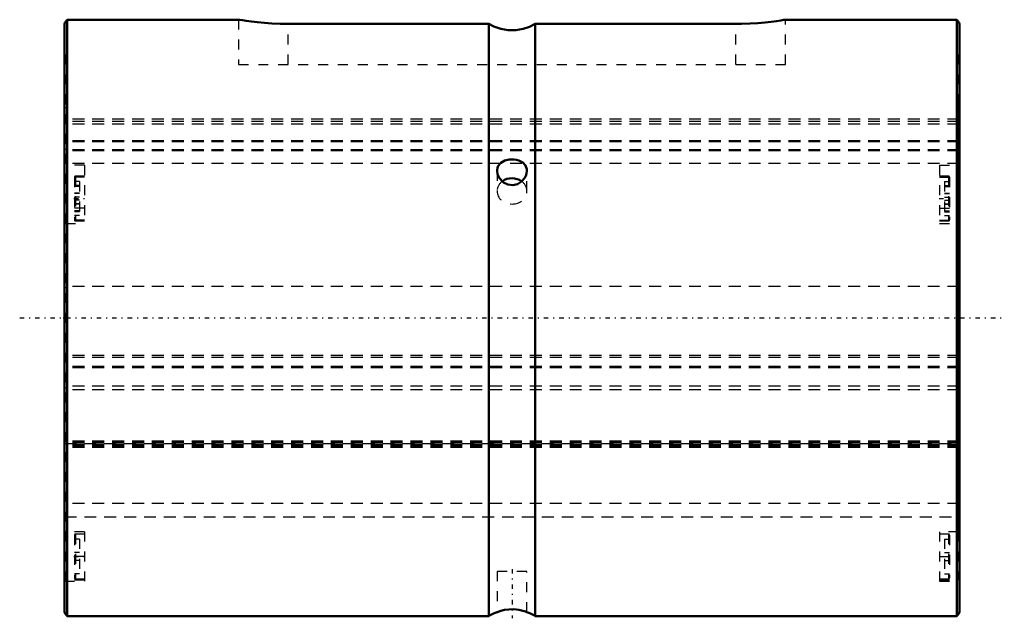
# Model space of a CAD drawing. Header units: millimetres. Extents: x -4.5 to 94.5, y -30.2 to 30.
import ezdxf

# ---------------------------------------------------------------- set-up
doc = ezdxf.new("R2010")
doc.units = ezdxf.units.MM
doc.linetypes.add('Center', pattern=[1.5, 0.45, -0.5, 0.05, -0.5])
doc.linetypes.add('Dashed', pattern=[2, 1, -1])
for name, color, linetype, lineweight in [('2d ConnectionPoints', 7, 'Continuous', 50), ('AM_0', 7, 'Continuous', 50), ('AM_7', 7, 'Center', 25), ('AM_9', 6, 'Dashed', 25)]:
    doc.layers.add(name, color=color, linetype=linetype, lineweight=lineweight)

# ---------------------------------------------------------------- blocks, each defined once
blk = doc.blocks.new('1_40X_cylinder_0_in_SLS40190_00__0')
at = {"layer": 'AM_0'}
for p, q in [((17.517, 30), (0.29, 30)), ((0.29, 30), (0.29, -30)), ((89.71, 30), (72.483, 30)), ((89.71, 30), (89.71, -30)), ((0, 29.56), (0, -29.56)), ((42.67, 29.58), (22.5, 29.58)), ((42.67, 29.58), (42.67, -30)), ((47.33, 29.58), (47.33, -30)), ((67.5, 29.58), (47.33, 29.58)), ((90, 29.56), (90, -29.56)), ((0.29, -30), (42.67, -30)), ((47.33, -30), (89.71, -30))]:
    blk.add_line(p, q, dxfattribs=at)
for points in [[(22.5, 29.58), (21.679, 29.592), (20.858, 29.626), (20.106, 29.677), (19.401, 29.742), (18.796, 29.811), (18.28, 29.88), (17.893, 29.937), (17.628, 29.979), (17.509, 29.998), (17.5, 30)], [(72.5, 30), (72.47, 29.995), (72.314, 29.97), (72.019, 29.924), (71.608, 29.864), (71.07, 29.795), (70.441, 29.726), (69.708, 29.663), (68.933, 29.615), (68.092, 29.586), (67.5, 29.58)], [(47.33, 29.58), (46.744, 29.278), (46.121, 29.065), (45.378, 28.937), (44.624, 28.937), (43.887, 29.063), (43.182, 29.31), (42.67, 29.58)], [(46.5, 14.804), (46.488, 14.964), (46.359, 15.327), (46.092, 15.624), (45.688, 15.841), (45.449, 15.908), (45.196, 15.946), (44.709, 15.936), (44.27, 15.825), (43.893, 15.612), (43.617, 15.285), (43.539, 15.089), (43.502, 14.875), (43.5, 14.805)], [(43.5, 14.805), (43.553, 14.453), (43.743, 14.05), (44.072, 13.691), (44.151, 13.631)], [(44.151, 13.631), (44.591, 13.417), (45.079, 13.359), (45.541, 13.463), (45.949, 13.708), (46.277, 14.08), (46.393, 14.301), (46.468, 14.531), (46.5, 14.804)], [(46.5, -29.607), (46.487, -29.602), (46.353, -29.551), (46.083, -29.464), (45.675, -29.37), (45.44, -29.336), (45.183, -29.316), (44.697, -29.323), (44.259, -29.382), (43.883, -29.474), (43.612, -29.564), (43.536, -29.593), (43.502, -29.607), (43.5, -29.607)]]:
    blk.add_lwpolyline(points, dxfattribs=at)
for centre, radius, start, end in [((0.95, 29.249), 1, 131.33446, 161.88851), ((89.05, 29.249), 1, 18.11149, 48.66554), ((0.95, -29.249), 1, 198.11149, 228.66554), ((45, -33.85), 4.5, 109.3387, 121.18331), ((45, -33.85), 4.5, 58.81669, 70.804), ((89.05, -29.249), 1, 311.33446, 341.88851)]:
    blk.add_arc(centre, radius, start, end, dxfattribs=at)
blk.add_ellipse((45, 12.75), major_axis=(1.5, 0), ratio=0.866025, start_param=0.8621, end_param=2.275663, dxfattribs=at)
at = {"layer": 'AM_7'}
for p, q in [((0.95, 12), (2.05, 12)), ((87.95, 12), (89.05, 12)), ((-4.5, 0), (94.5, 0)), ((0.95, -24), (2.05, -24)), ((87.95, -24), (89.05, -24)), ((45, -25.275), (45, -30.225))]:
    blk.add_line(p, q, dxfattribs=at)
at = {"layer": 'AM_9'}
for p, q in [((17.5, 30), (17.5, 25.5)), ((72.5, 25.5), (72.5, 30)), ((22.5, 25.5), (22.5, 29.58)), ((67.5, 25.5), (67.5, 29.58)), ((0.1, 26.5), (0, 26.5)), ((0.1, 26.5), (0.1, -26.383)), ((89.9, 26.5), (89.9, -26.383)), ((90, 26.5), (89.9, 26.5)), ((17.5, 25.5), (72.5, 25.5)), ((0.2, 21.5), (0.1, 21.5)), ((0.2, 21.116), (0.1, 21.116)), ((0.2, 21.5), (0.2, -21.5)), ((89.9, 21.5), (89.8, 21.5)), ((89.8, 21.5), (89.8, -21.5)), ((89.8, 21.116), (89.9, 21.116)), ((89.8, 20), (0.2, 20)), ((89.8, 19.766), (0.2, 19.766)), ((89.8, 19.492), (0.2, 19.492)), ((0.2, 18.191), (0.1, 18.191)), ((89.8, 18.191), (89.9, 18.191)), ((0.2, 16.928), (0.1, 16.928)), ((89.8, 17.819), (0.2, 17.819)), ((89.8, 17.718), (0.2, 17.718)), ((89.8, 16.923), (0.2, 16.923)), ((89.8, 16.928), (89.9, 16.928)), ((89.8, 16.8), (0.2, 16.8)), ((2, 15.348), (0.1, 15.348)), ((89.8, 15.517), (0.2, 15.517)), ((2, 15.348), (2, 9.51)), ((88, 15.348), (88, 9.51)), ((88, 15.348), (89.9, 15.348)), ((2, 14.156), (0.1, 14.156)), ((1, 14.15), (1, 9.85)), ((2, 14.25), (1.1, 14.25)), ((1.1, 14.25), (1.1, 9.75)), ((43.556, 14.44), (43.5, 14.805)), ((43.5, 14.801), (43.5, 12.75)), ((46.5, 12.75), (46.5, 14.8)), ((88.9, 14.25), (88, 14.25)), ((88, 14.156), (89.9, 14.156)), ((88.9, 14.25), (88.9, 9.75)), ((89, 14.15), (89, 9.85)), ((1.5, 13.716), (1, 13.716)), ((1.5, 13.316), (1, 13.316)), ((1.5, 13.221), (1, 13.221)), ((1.5, 13.716), (1.5, 10.284)), ((88.5, 13.716), (89, 13.716)), ((88.5, 13.716), (88.5, 10.284)), ((88.5, 13.316), (89, 13.316)), ((88.5, 13.221), (89, 13.221)), ((1.5, 12.546), (1, 12.546)), ((1.5, 12.529), (1, 12.529)), ((1.5, 12.146), (1, 12.146)), ((88.5, 12.546), (89, 12.546)), ((88.5, 12.529), (89, 12.529)), ((88.5, 12.146), (89, 12.146)), ((2, 11.035), (0.1, 11.035)), ((1.5, 11.854), (1, 11.854)), ((1.5, 11.471), (1, 11.471)), ((1.5, 11.454), (1, 11.454)), ((88, 11.035), (89.9, 11.035)), ((88.5, 11.854), (89, 11.854)), ((88.5, 11.471), (89, 11.471)), ((88.5, 11.454), (89, 11.454)), ((1.5, 10.779), (1, 10.779)), ((1.5, 10.684), (1, 10.684)), ((1.5, 10.284), (1, 10.284)), ((88.5, 10.779), (89, 10.779)), ((88.5, 10.684), (89, 10.684)), ((88.5, 10.284), (89, 10.284)), ((2, 9.844), (0.1, 9.844)), ((0.1, 9.51), (2, 9.51)), ((1.1, 9.75), (2, 9.75)), ((88, 9.844), (89.9, 9.844)), ((88, 9.75), (88.9, 9.75)), ((88, 9.51), (89.9, 9.51)), ((0.2, 3.015), (0.1, 3.015)), ((89.8, 3.169), (0.2, 3.169)), ((89.8, 3.015), (89.9, 3.015)), ((0.2, -3.818), (0.1, -3.818)), ((89.8, -3.772), (0.2, -3.772)), ((89.8, -3.818), (89.9, -3.818)), ((89.8, -4.001), (0.2, -4.001)), ((89.8, -4.881), (0.2, -4.881)), ((89.8, -5.037), (0.2, -5.037)), ((89.8, -6.884), (0.2, -6.884)), ((0.2, -7.054), (0.1, -7.054)), ((89.8, -7.24), (0.2, -7.24)), ((89.8, -7.054), (89.9, -7.054)), ((89.8, -12.41), (0.2, -12.41)), ((89.8, -12.526), (0.2, -12.526)), ((89.8, -12.608), (0.2, -12.608)), ((0.2, -12.638), (89.8, -12.638)), ((89.8, -12.783), (0.2, -12.783)), ((89.8, -12.837), (0.2, -12.837)), ((89.8, -12.922), (0.2, -12.922)), ((89.8, -13.028), (0.2, -13.028)), ((0.2, -14.062), (0.1, -14.062)), ((0.2, -14.373), (0.1, -14.373)), ((89.8, -14.062), (89.9, -14.062)), ((89.8, -14.373), (89.9, -14.373)), ((89.8, -18.686), (0.2, -18.686)), ((0.2, -19.943), (0.1, -19.943)), ((0.2, -20), (89.8, -20)), ((89.8, -19.943), (89.9, -19.943)), ((0.1, -21.5), (0.2, -21.5)), ((2, -21.51), (0.1, -21.51)), ((2, -21.75), (1.1, -21.75)), ((1.1, -21.75), (1.1, -26.25)), ((2, -21.51), (2, -26.5)), ((89.9, -21.51), (88, -21.51)), ((88, -21.51), (88, -26.5)), ((88.9, -21.75), (88, -21.75)), ((88.9, -21.75), (88.9, -26.25)), ((89.8, -21.5), (89.9, -21.5)), ((1, -21.85), (1, -26.15)), ((1.5, -22.25), (1, -22.25)), ((1.5, -22.25), (1.5, -25.75)), ((88.5, -22.25), (89, -22.25)), ((88.5, -22.25), (88.5, -25.75)), ((89, -21.85), (89, -26.15)), ((1.5, -23.6), (1, -23.6)), ((88.5, -23.6), (89, -23.6)), ((2, -24), (0.1, -24)), ((1.5, -24.4), (1, -24.4)), ((88, -24), (89.9, -24)), ((88.5, -24.4), (89, -24.4)), ((43.5, -25.5), (43.5, -29.603)), ((46.5, -25.5), (43.5, -25.5)), ((46.5, -29.599), (46.5, -25.5)), ((0, -26.5), (2, -26.5)), ((2, -26.383), (0.1, -26.383)), ((1.5, -25.75), (1, -25.75)), ((1.1, -26.25), (2, -26.25)), ((88, -26.25), (88.9, -26.25)), ((88, -26.383), (89.9, -26.383)), ((88, -26.5), (90, -26.5)), ((88.5, -25.75), (89, -25.75))]:
    blk.add_line(p, q, dxfattribs=at)
for centre, start, end in [((1.1, 14.15), 90, 180), ((88.9, 14.15), 0, 90), ((1.1, 9.85), 180, 270), ((88.9, 9.85), 270, 360), ((1.1, -21.85), 90, 180), ((88.9, -21.85), 0, 90), ((1.1, -26.15), 180, 270), ((88.9, -26.15), 270, 360)]:
    blk.add_arc(centre, 0.1, start, end, dxfattribs=at)
for start_param, end_param in [(2.275663, 3.141593), (6.283185, 7.145285), (3.141593, 4.712389), (4.712389, 6.283185)]:
    blk.add_ellipse((45, 12.75), major_axis=(1.5, 0), ratio=0.866025, start_param=start_param, end_param=end_param, dxfattribs=at)
blk = doc.blocks.new('2_40_X90__0_in_SLS40190_00__0')
at = {"layer": 'AM_9'}
for p, q in [((90, 20), (0, 20)), ((90, 19.766), (0, 19.766)), ((90, 19.492), (0, 19.492)), ((90, 17.819), (0, 17.819)), ((90, 17.718), (0, 17.718)), ((90, 16.923), (0, 16.923)), ((90, 16.8), (0, 16.8)), ((90, 15.517), (0, 15.517)), ((90, 3.169), (0, 3.169)), ((90, -3.772), (0, -3.772)), ((90, -4.001), (0, -4.001)), ((90, -4.881), (0, -4.881)), ((90, -5.037), (0, -5.037)), ((90, -6.884), (0, -6.884)), ((90, -7.24), (0, -7.24)), ((90, -12.41), (0, -12.41)), ((90, -12.526), (0, -12.526)), ((90, -12.608), (0, -12.608)), ((0, -12.638), (90, -12.638)), ((90, -12.783), (0, -12.783)), ((90, -12.837), (0, -12.837)), ((90, -12.922), (0, -12.922)), ((90, -13.028), (0, -13.028)), ((90, -18.686), (0, -18.686)), ((0, -20), (90, -20))]:
    blk.add_line(p, q, dxfattribs=at)

msp = doc.modelspace()

# ---------------------------------------------------------------- linework, layer by layer
at = {"layer": '2d ConnectionPoints'}
msp.add_point((0, 0), dxfattribs=at)

# ---------------------------------------------------------------- block references
for name in ['1_40X_cylinder_0_in_SLS40190_00__0', '2_40_X90__0_in_SLS40190_00__0']:
    msp.add_blockref(name, (0, 0))

doc.saveas('drawing.dxf')
